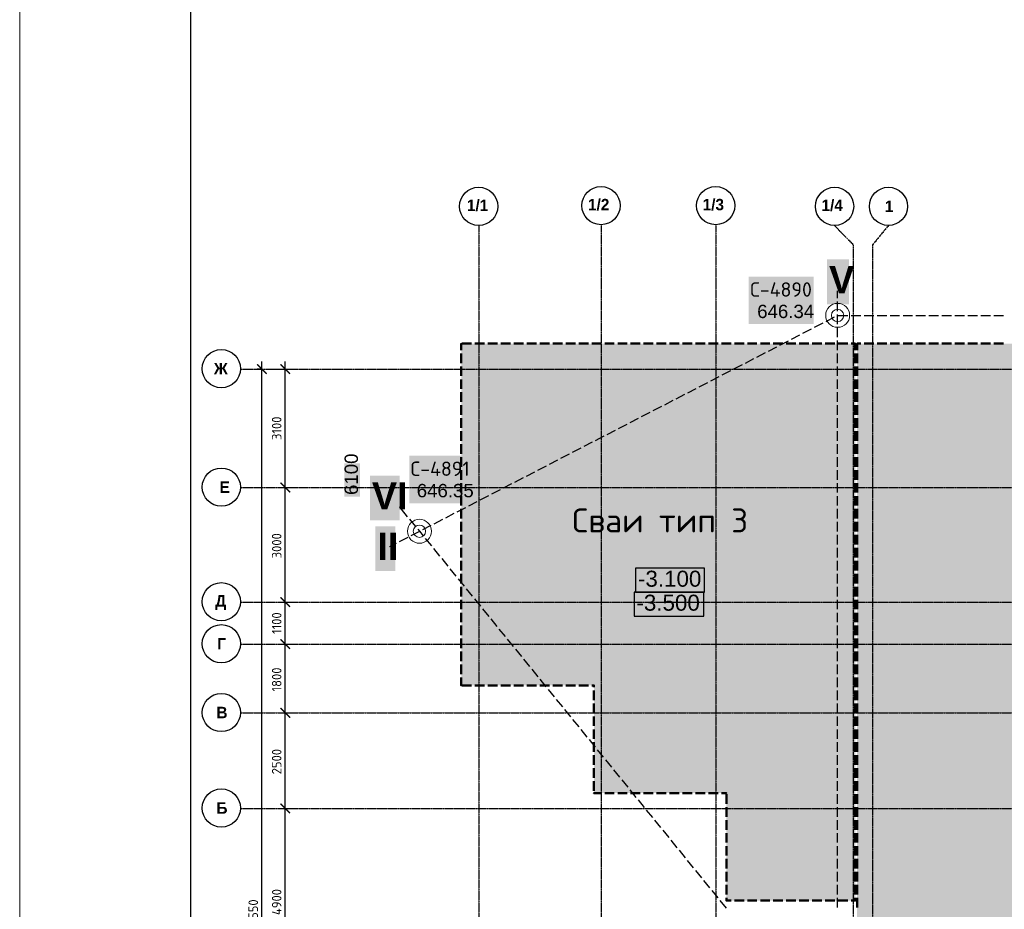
# Model space of a CAD drawing. Header units: millimetres. Extents: x -93479 to 1057970, y -66333 to 172656.
# Tile 147 of 256: x 255194 to 266734, y 11052 to 21484. Entities that reach past the tile are written whole.
import ezdxf

# ---------------------------------------------------------------- set-up
doc = ezdxf.new("R2010")
doc.units = ezdxf.units.MM
doc.linetypes.add('______5', pattern=[1100, 800, -100, 100, -100])
doc.linetypes.add('осевая', pattern=[50.8, 31.75, -6.35, 6.35, -6.35])
for name, color, linetype in [('PDF _Общий01', 7, 'Continuous'), ('PDF _Полож. о картогр. знаках', 7, 'Continuous'), ('PDF _Текст', 7, 'Continuous'), ('ТОЛСТЫЕ_ОСНОВНЫЕ', 6, 'Continuous')]:
    doc.layers.add(name, color=color, linetype=linetype)
for name, color, linetype, true_color in [('PDF _Примечания', 7, 'Continuous', 0xececec), ('PDF _Фундамент глуб. заложения', 7, 'Continuous', 0x646464), ('PDF$_Размерная$линия$$общее', 7, 'Continuous', 0xa0a0a0)]:
    doc.layers.add(name, color=color, linetype=linetype, true_color=true_color)
for name, color, linetype, lineweight in [('Оси', 40, '______5', 18), ('СПДС_РАЗМЕРЫ', 152, 'Continuous', 25), ('ТОНКИЕ', 7, 'Continuous', 9)]:
    doc.layers.add(name, color=color, linetype=linetype, lineweight=lineweight)
doc.styles.add('GOST-2.304_Type-B', font='GOST_Common.ttf')
doc.styles.add('MtXpl_Century Gothic', font='GOTHICB.TTF', dxfattribs={"height": 0.2})
doc.styles.add('PDF Arial', font='arial.ttf')
doc.styles.add('PDF Arial Bold', font='arialbd.ttf')
doc.styles.add('PDF ISOCPEUR', font='isocpeur.ttf')
doc.dimstyles.new('СПДС', dxfattribs={"dimscale": 100, "dimtxt": 2.5, "dimasz": 2.5, "dimexe": 1.25, "dimexo": 0, "dimtad": 1, "dimdec": 0, "dimtxsty": 'GOST-2.304_Type-B', "dimblk": 'ARCHTICK', "dimcen": 2.5, "dimdle": 2, "dimadec": 0, "dimazin": 2, "dimtfac": 0.75, "dimtdec": 0, "dimtmove": 1, "dimatfit": 3, "dimfxl": 1, "dimtolj": 1, "dimarcsym": 1})

# ---------------------------------------------------------------- blocks, each defined once
blk = doc.blocks.new('*U1947')
at = {"layer": 'ТОЛСТЫЕ_ОСНОВНЫЕ', "color": 7}
blk.add_lwpolyline([(20, 5), (836, 5), (836, 589), (20, 589)], close=True, dxfattribs=at)
at = {"layer": 'ТОНКИЕ', "color": 7}
blk.add_lwpolyline([(0, 0), (841, 0), (841, 594), (0, 594)], close=True, dxfattribs=at)
blk = doc.blocks.new('скважины')
at = {"layer": 'PDF _Примечания', "transparency": 33554559}
blk.add_hatch(color=256, dxfattribs=at).paths.add_polyline_path([(2.9703, 12.3441), (4.057, 12.3441), (4.057, 11.4622), (5.1436, 11.4622), (5.1436, 10.5803), (6.1987, 10.5803), (6.1987, 15.1472), (2.9703, 15.1472)])
at = {"layer": 'PDF _Общий01', "lineweight": 25}
for points in [[(4.3986, 13.1088), (4.9647, 13.1088), (4.9647, 13.3056), (4.3986, 13.3056)], [(4.387, 12.9119), (4.9583, 12.9119), (4.9583, 13.1088), (4.387, 13.1088)]]:
    blk.add_lwpolyline(points, close=True, dxfattribs=at)
at = {"layer": 'PDF _Общий01', "color": 7, "lineweight": 25, "true_color": 0xffffff, "transparency": 33554559}
for points in [[(4.3868, 13.097), (4.875, 13.097), (4.3868, 13.3175), (4.875, 13.3175)], [(4.3758, 12.9001), (4.8744, 12.9001), (4.3758, 13.1206), (4.8744, 13.1206)]]:
    blk.add_solid(points, dxfattribs=at)
at = {"layer": 'PDF _Полож. о картогр. знаках', "lineweight": 25}
for points in [[(6.0548, 15.5197), (6.0548, 15.5793)], [(6.0548, 15.4134), (6.0548, 15.4921)], [(5.9594, 15.3297), (6.0293, 15.3658)], [(6.0538, 15.3784), (6.0548, 15.379)], [(6.0548, 15.3071), (6.0548, 15.3858)], [(6.0591, 15.379), (6.1378, 15.379)], [(6.1654, 15.379), (6.2441, 15.379)], [(6.2717, 15.379), (6.3504, 15.379)], [(6.378, 15.379), (6.4567, 15.379)], [(6.4843, 15.379), (6.563, 15.379)], [(6.5906, 15.379), (6.6693, 15.379)], [(6.6969, 15.379), (6.7756, 15.379)], [(6.8031, 15.379), (6.8819, 15.379)], [(6.9094, 15.379), (6.9882, 15.379)], [(7.0157, 15.379), (7.0945, 15.379)], [(7.122, 15.379), (7.2008, 15.379)], [(7.2283, 15.379), (7.3071, 15.379)], [(7.3346, 15.379), (7.4134, 15.379)], [(5.7705, 15.2321), (5.8404, 15.2682)], [(5.8649, 15.2809), (5.9349, 15.317)], [(6.0548, 15.2008), (6.0548, 15.2795)], [(5.6761, 15.1833), (5.746, 15.2194)], [(6.0548, 15.0945), (6.0548, 15.1732)], [(5.4872, 15.0857), (5.5571, 15.1218)], [(5.5816, 15.1345), (5.6516, 15.1706)], [(5.2983, 14.9881), (5.3682, 15.0243)], [(5.3927, 15.0369), (5.4627, 15.0731)], [(6.0548, 14.9882), (6.0548, 15.0669)], [(5.2038, 14.9393), (5.2738, 14.9755)], [(6.0548, 14.8819), (6.0548, 14.9606)], [(5.015, 14.8418), (5.0849, 14.8779)], [(5.1094, 14.8905), (5.1794, 14.9267)], [(6.0548, 14.7756), (6.0548, 14.8543)], [(4.8261, 14.7442), (4.896, 14.7803)], [(4.9205, 14.793), (4.9905, 14.8291)], [(4.7316, 14.6954), (4.8016, 14.7315)], [(6.0548, 14.6693), (6.0548, 14.748)], [(4.5428, 14.5978), (4.6127, 14.6339)], [(4.6372, 14.6466), (4.7072, 14.6827)], [(6.0548, 14.563), (6.0548, 14.6417)], [(4.3539, 14.5002), (4.4238, 14.5364)], [(4.4483, 14.549), (4.5183, 14.5852)], [(6.0548, 14.4567), (6.0548, 14.5354)], [(4.2594, 14.4514), (4.3294, 14.4876)], [(4.0706, 14.3538), (4.1405, 14.39)], [(4.165, 14.4026), (4.235, 14.4388)], [(6.0548, 14.3504), (6.0548, 14.4291)], [(3.8817, 14.2563), (3.9516, 14.2924)], [(3.9761, 14.3051), (4.0461, 14.3412)], [(6.0548, 14.2441), (6.0548, 14.3228)], [(3.7872, 14.2075), (3.8572, 14.2436)], [(6.0548, 14.1378), (6.0548, 14.2165)], [(3.5984, 14.1099), (3.6683, 14.146)], [(3.6928, 14.1587), (3.7628, 14.1948)], [(3.4095, 14.0123), (3.4794, 14.0485)], [(3.5039, 14.0611), (3.5739, 14.0972)], [(6.0548, 14.0315), (6.0548, 14.1102)], [(3.315, 13.9635), (3.385, 13.9997)], [(6.0548, 13.9252), (6.0548, 14.0039)], [(3.1262, 13.8659), (3.1961, 13.9021)], [(3.2206, 13.9147), (3.2905, 13.9509)], [(6.0548, 13.8189), (6.0548, 13.8976)], [(2.9373, 13.7684), (3.0072, 13.8045)], [(3.0317, 13.8172), (3.1017, 13.8533)], [(2.4777, 13.7888), (2.528, 13.7282)], [(2.8428, 13.7196), (2.9128, 13.7557)], [(6.0548, 13.7126), (6.0548, 13.7913)], [(2.5456, 13.707), (2.5958, 13.6464)], [(2.6539, 13.622), (2.7239, 13.6581)], [(2.7484, 13.6708), (2.8183, 13.7069)], [(6.0548, 13.6063), (6.0548, 13.685)], [(2.4651, 13.5244), (2.535, 13.5606)], [(2.5595, 13.5732), (2.6295, 13.6093)], [(2.6134, 13.6252), (2.6274, 13.6083), (2.6582, 13.5704)], [(6.0548, 13.5), (6.0548, 13.5787)], [(2.3845, 13.4828), (2.4406, 13.5118)], [(2.6756, 13.549), (2.7253, 13.4879)], [(2.7427, 13.4666), (2.7924, 13.4055)], [(6.0548, 13.3937), (6.0548, 13.4724)], [(2.8097, 13.3841), (2.8594, 13.323)], [(6.0548, 13.2874), (6.0548, 13.3661)], [(2.8768, 13.3016), (2.9265, 13.2405)], [(6.0548, 13.1811), (6.0548, 13.2598)], [(2.9439, 13.2192), (2.9936, 13.1581)], [(6.0548, 13.0748), (6.0548, 13.1535)], [(3.011, 13.1367), (3.0607, 13.0756)], [(3.078, 13.0542), (3.1277, 12.9931)], [(6.0548, 12.9685), (6.0548, 13.0472)], [(3.1451, 12.9718), (3.1948, 12.9107)], [(6.0548, 12.8622), (6.0548, 12.9409)], [(3.2122, 12.8893), (3.2619, 12.8282)], [(6.0548, 12.7559), (6.0548, 12.8346)], [(3.2793, 12.8068), (3.329, 12.7457)], [(3.3463, 12.7244), (3.396, 12.6633)], [(6.0548, 12.6496), (6.0548, 12.7283)], [(3.4134, 12.6419), (3.4631, 12.5808)], [(6.0548, 12.5433), (6.0548, 12.622)], [(3.4805, 12.5594), (3.5302, 12.4983)], [(6.0548, 12.437), (6.0548, 12.5157)], [(3.5476, 12.477), (3.5972, 12.4159)], [(3.6146, 12.3945), (3.6643, 12.3334)], [(6.0548, 12.3307), (6.0548, 12.4094)], [(3.6817, 12.312), (3.7314, 12.251)], [(6.0548, 12.2244), (6.0548, 12.3031)], [(3.7488, 12.2296), (3.7985, 12.1685)], [(6.0548, 12.1181), (6.0548, 12.1969)], [(3.8159, 12.1471), (3.8655, 12.086)], [(3.8829, 12.0646), (3.9326, 12.0036)], [(6.0548, 12.0118), (6.0548, 12.0906)], [(3.95, 11.9822), (3.9997, 11.9211)], [(6.0548, 11.9055), (6.0548, 11.9843)], [(4.0171, 11.8997), (4.0668, 11.8386)], [(6.0548, 11.7992), (6.0548, 11.878)], [(4.0842, 11.8172), (4.1338, 11.7562)], [(4.1512, 11.7348), (4.2009, 11.6737)], [(6.0548, 11.6929), (6.0548, 11.7717)], [(4.2183, 11.6523), (4.268, 11.5912)], [(6.0548, 11.5866), (6.0548, 11.6654)], [(4.2854, 11.5698), (4.3351, 11.5088)], [(6.0548, 11.4803), (6.0548, 11.5591)], [(4.3525, 11.4874), (4.4021, 11.4263)], [(4.4195, 11.4049), (4.4692, 11.3438)], [(6.0548, 11.374), (6.0548, 11.4528)], [(4.4866, 11.3225), (4.5363, 11.2614)], [(6.0548, 11.2677), (6.0548, 11.3465)], [(4.5537, 11.24), (4.6034, 11.1789)], [(6.0548, 11.1614), (6.0548, 11.2402)], [(4.6208, 11.1575), (4.6704, 11.0964)], [(4.6878, 11.0751), (4.7375, 11.014)], [(6.0548, 11.0551), (6.0548, 11.1339)], [(4.7549, 10.9926), (4.8046, 10.9315)], [(6.0548, 10.9488), (6.0548, 11.0276)], [(4.822, 10.9101), (4.8717, 10.849)], [(6.0548, 10.8425), (6.0548, 10.9213)], [(4.8891, 10.8277), (4.9387, 10.7666)], [(6.0548, 10.7362), (6.0548, 10.815)], [(4.9561, 10.7452), (5.0058, 10.6841)], [(5.0232, 10.6627), (5.0729, 10.6016)], [(6.0548, 10.6299), (6.0548, 10.7087)], [(5.0903, 10.5803), (5.14, 10.5192)], [(6.0548, 10.5236), (6.0548, 10.6024)]]:
    blk.add_lwpolyline(points, dxfattribs=at)
at = {"layer": 'PDF _Полож. о картогр. знаках', "lineweight": 13}
for centre, radius in [((6.0548, 15.379), 0.0981), ((6.0548, 15.379), 0.0504), ((6.0548, 15.379), 0.0504), ((2.6274, 13.6083), 0.0981), ((2.6274, 13.6083), 0.0504), ((2.6274, 13.6083), 0.0504)]:
    blk.add_circle(centre, radius, dxfattribs=at)
at = {"layer": 'PDF _Полож. о картогр. знаках', "color": 7, "lineweight": 13, "true_color": 0xffffff, "transparency": 33554559}
for points in [[(5.9682, 15.4697), (6.1467, 15.4697), (5.9682, 15.8371), (6.1467, 15.8371)], [(5.3265, 15.3076), (5.858, 15.3076), (5.3265, 15.6971), (5.858, 15.6971)], [(2.5432, 13.838), (3.0511, 13.838), (2.5432, 14.2276), (3.0511, 14.2276)], [(2.2216, 13.6972), (2.4657, 13.6972), (2.2216, 14.0646), (2.4657, 14.0646)], [(2.2664, 13.2828), (2.4291, 13.2828), (2.2664, 13.6503), (2.4291, 13.6503)]]:
    blk.add_solid(points, dxfattribs=at)
at = {"layer": 'PDF _Полож. о картогр. знаках', "lineweight": 25, "transparency": 33554559}
for points in [[(6.0548, 15.5744), (6.0499, 15.5793), (6.0597, 15.5793), (6.0548, 15.5842)], [(6.0499, 15.379), (6.0548, 15.3839), (6.0548, 15.374), (6.0597, 15.379)], [(6.0504, 15.3767), (6.0526, 15.3833), (6.0571, 15.3746), (6.0592, 15.3812)], [(2.4599, 13.8104), (2.4668, 13.8097), (2.4593, 13.8034), (2.4662, 13.8028)], [(2.6243, 13.6121), (2.6312, 13.6114), (2.6236, 13.6052), (2.6305, 13.6045)], [(2.6243, 13.6121), (2.6312, 13.6114), (2.6236, 13.6051), (2.6305, 13.6045)], [(2.3801, 13.4805), (2.3822, 13.4872), (2.3868, 13.4784), (2.3889, 13.4851)]]:
    blk.add_solid(points, dxfattribs=at)
at = {"layer": 'PDF _Полож. о картогр. знаках', "lineweight": 13, "transparency": 33554559}
for points in [[(5.3383, 15.5081), (5.846, 15.5081), (5.3383, 15.496), (5.846, 15.496)], [(2.555, 14.0385), (3.0391, 14.0385), (2.555, 14.0265), (3.0391, 14.0265)]]:
    blk.add_solid(points, dxfattribs=at)
at = {"layer": 'PDF _Полож. о картогр. знаках', "color": 7, "lineweight": 25, "true_color": 0xffffff, "transparency": 33554559}
blk.add_solid([(3.8598, 13.5073), (5.2968, 13.5073), (3.8598, 13.8747), (5.2968, 13.8747)], dxfattribs=at)
at = {"layer": 'PDF _Примечания', "color": 8, "lineweight": 35, "true_color": 0x777777, "transparency": 33554559}
blk.add_solid([(6.2144, 15.1472), (6.2144, 9.6669), (21.2696, 15.1472), (21.2696, 9.6669)], dxfattribs=at)
at = {"layer": 'PDF _Фундамент глуб. заложения', "lineweight": 50}
for points in [[(2.9703, 15.0945), (2.9703, 15.1472)], [(2.9764, 15.1472), (3.0551, 15.1472)], [(3.0827, 15.1472), (3.1614, 15.1472)], [(3.189, 15.1472), (3.2677, 15.1472)], [(3.2953, 15.1472), (3.374, 15.1472)], [(3.4016, 15.1472), (3.4803, 15.1472)], [(3.5079, 15.1472), (3.5866, 15.1472)], [(3.6142, 15.1472), (3.6929, 15.1472)], [(3.7205, 15.1472), (3.7992, 15.1472)], [(3.8268, 15.1472), (3.9055, 15.1472)], [(3.9331, 15.1472), (4.0118, 15.1472)], [(4.0394, 15.1472), (4.1181, 15.1472)], [(4.1457, 15.1472), (4.2244, 15.1472)], [(4.252, 15.1472), (4.3307, 15.1472)], [(4.3583, 15.1472), (4.437, 15.1472)], [(4.4646, 15.1472), (4.5433, 15.1472)], [(4.5709, 15.1472), (4.6496, 15.1472)], [(4.6772, 15.1472), (4.7559, 15.1472)], [(4.7835, 15.1472), (4.8622, 15.1472)], [(4.8898, 15.1472), (4.9685, 15.1472)], [(4.9961, 15.1472), (5.0748, 15.1472)], [(5.1024, 15.1472), (5.1811, 15.1472)], [(5.2087, 15.1472), (5.2874, 15.1472)], [(5.315, 15.1472), (5.3937, 15.1472)], [(5.4213, 15.1472), (5.5, 15.1472)], [(5.5276, 15.1472), (5.6063, 15.1472)], [(5.6339, 15.1472), (5.7126, 15.1472)], [(5.7402, 15.1472), (5.8189, 15.1472)], [(5.8465, 15.1472), (5.9252, 15.1472)], [(5.9528, 15.1472), (6.0315, 15.1472)], [(6.0591, 15.1472), (6.1378, 15.1472)], [(6.1654, 15.1472), (6.1987, 15.1472), (6.1987, 15.0945)], [(6.2144, 15.0945), (6.2144, 15.1472), (6.2441, 15.1472)], [(6.2717, 15.1472), (6.3504, 15.1472)], [(6.378, 15.1472), (6.4567, 15.1472)], [(6.4843, 15.1472), (6.563, 15.1472)], [(6.5906, 15.1472), (6.6693, 15.1472)], [(6.6969, 15.1472), (6.7756, 15.1472)], [(6.8031, 15.1472), (6.8819, 15.1472)], [(6.9094, 15.1472), (6.9882, 15.1472)], [(7.0157, 15.1472), (7.0945, 15.1472)], [(7.122, 15.1472), (7.2008, 15.1472)], [(7.2283, 15.1472), (7.3071, 15.1472)], [(7.3346, 15.1472), (7.4134, 15.1472)], [(2.9703, 14.9882), (2.9703, 15.0669)], [(6.1987, 14.9882), (6.1987, 15.0669)], [(6.2144, 14.9882), (6.2144, 15.0669)], [(2.9703, 14.8819), (2.9703, 14.9606)], [(6.1987, 14.8819), (6.1987, 14.9606)], [(6.2144, 14.8819), (6.2144, 14.9606)], [(2.9703, 14.7756), (2.9703, 14.8543)], [(6.1987, 14.7756), (6.1987, 14.8543)], [(6.2144, 14.7756), (6.2144, 14.8543)], [(2.9703, 14.6693), (2.9703, 14.748)], [(6.1987, 14.6693), (6.1987, 14.748)], [(6.2144, 14.6693), (6.2144, 14.748)], [(2.9703, 14.563), (2.9703, 14.6417)], [(6.1987, 14.563), (6.1987, 14.6417)], [(6.2144, 14.563), (6.2144, 14.6417)], [(2.9703, 14.4567), (2.9703, 14.5354)], [(6.1987, 14.4567), (6.1987, 14.5354)], [(6.2144, 14.4567), (6.2144, 14.5354)], [(2.9703, 14.3504), (2.9703, 14.4291)], [(6.1987, 14.3504), (6.1987, 14.4291)], [(6.2144, 14.3504), (6.2144, 14.4291)], [(2.9703, 14.2441), (2.9703, 14.3228)], [(6.1987, 14.2441), (6.1987, 14.3228)], [(6.2144, 14.2441), (6.2144, 14.3228)], [(2.9703, 14.1378), (2.9703, 14.2165)], [(6.1987, 14.1378), (6.1987, 14.2165)], [(6.2144, 14.1378), (6.2144, 14.2165)], [(2.9703, 14.0315), (2.9703, 14.1102)], [(6.1987, 14.0315), (6.1987, 14.1102)], [(6.2144, 14.0315), (6.2144, 14.1102)], [(2.9703, 13.9252), (2.9703, 14.0039)], [(6.1987, 13.9252), (6.1987, 14.0039)], [(6.2144, 13.9252), (6.2144, 14.0039)], [(2.9703, 13.8189), (2.9703, 13.8976)], [(6.1987, 13.8189), (6.1987, 13.8976)], [(6.2144, 13.8189), (6.2144, 13.8976)], [(2.9703, 13.7126), (2.9703, 13.7913)], [(6.1987, 13.7126), (6.1987, 13.7913)], [(6.2144, 13.7126), (6.2144, 13.7913)], [(2.9703, 13.6063), (2.9703, 13.685)], [(6.1987, 13.6063), (6.1987, 13.685)], [(6.2144, 13.6063), (6.2144, 13.685)], [(2.9703, 13.5), (2.9703, 13.5787)], [(6.1987, 13.5), (6.1987, 13.5787)], [(6.2144, 13.5), (6.2144, 13.5787)], [(2.9703, 13.3937), (2.9703, 13.4724)], [(6.1987, 13.3937), (6.1987, 13.4724)], [(6.2144, 13.3937), (6.2144, 13.4724)], [(2.9703, 13.2874), (2.9703, 13.3661)], [(6.1987, 13.2874), (6.1987, 13.3661)], [(6.2144, 13.2874), (6.2144, 13.3661)], [(2.9703, 13.1811), (2.9703, 13.2598)], [(6.1987, 13.1811), (6.1987, 13.2598)], [(6.2144, 13.1811), (6.2144, 13.2598)], [(2.9703, 13.0748), (2.9703, 13.1535)], [(6.1987, 13.0748), (6.1987, 13.1535)], [(6.2144, 13.0748), (6.2144, 13.1535)], [(2.9703, 12.9685), (2.9703, 13.0472)], [(6.1987, 12.9685), (6.1987, 13.0472)], [(6.2144, 12.9685), (6.2144, 13.0472)], [(2.9703, 12.8622), (2.9703, 12.9409)], [(6.1987, 12.8622), (6.1987, 12.9409)], [(6.2144, 12.8622), (6.2144, 12.9409)], [(2.9703, 12.7559), (2.9703, 12.8346)], [(6.1987, 12.7559), (6.1987, 12.8346)], [(6.2144, 12.7559), (6.2144, 12.8346)], [(2.9703, 12.6496), (2.9703, 12.7283)], [(6.1987, 12.6496), (6.1987, 12.7283)], [(6.2144, 12.6496), (6.2144, 12.7283)], [(2.9703, 12.5433), (2.9703, 12.622)], [(6.1987, 12.5433), (6.1987, 12.622)], [(6.2144, 12.5433), (6.2144, 12.622)], [(2.9703, 12.437), (2.9703, 12.5157)], [(6.1987, 12.437), (6.1987, 12.5157)], [(6.2144, 12.437), (6.2144, 12.5157)], [(2.9703, 12.3441), (2.9703, 12.4094)], [(6.1987, 12.3307), (6.1987, 12.4094)], [(6.2144, 12.3307), (6.2144, 12.4094)], [(2.9764, 12.3441), (3.0551, 12.3441)], [(3.0827, 12.3441), (3.1614, 12.3441)], [(3.189, 12.3441), (3.2677, 12.3441)], [(3.2953, 12.3441), (3.374, 12.3441)], [(3.4016, 12.3441), (3.4803, 12.3441)], [(3.5079, 12.3441), (3.5866, 12.3441)], [(3.6142, 12.3441), (3.6929, 12.3441)], [(3.7205, 12.3441), (3.7992, 12.3441)], [(3.8268, 12.3441), (3.9055, 12.3441)], [(3.9331, 12.3441), (4.0118, 12.3441)], [(4.0394, 12.3441), (4.057, 12.3441), (4.057, 12.3307)], [(4.057, 12.2244), (4.057, 12.3031)], [(6.1987, 12.2244), (6.1987, 12.3031)], [(6.2144, 12.2244), (6.2144, 12.3031)], [(4.057, 12.1181), (4.057, 12.1969)], [(6.1987, 12.1181), (6.1987, 12.1969)], [(6.2144, 12.1181), (6.2144, 12.1969)], [(4.057, 12.0118), (4.057, 12.0906)], [(6.1987, 12.0118), (6.1987, 12.0906)], [(6.2144, 12.0118), (6.2144, 12.0906)], [(4.057, 11.9055), (4.057, 11.9843)], [(6.1987, 11.9055), (6.1987, 11.9843)], [(6.2144, 11.9055), (6.2144, 11.9843)], [(4.057, 11.7992), (4.057, 11.878)], [(6.1987, 11.7992), (6.1987, 11.878)], [(6.2144, 11.7992), (6.2144, 11.878)], [(4.057, 11.6929), (4.057, 11.7717)], [(6.1987, 11.6929), (6.1987, 11.7717)], [(6.2144, 11.6929), (6.2144, 11.7717)], [(4.057, 11.5866), (4.057, 11.6654)], [(6.1987, 11.5866), (6.1987, 11.6654)], [(6.2144, 11.5866), (6.2144, 11.6654)], [(4.057, 11.4803), (4.057, 11.5591)], [(6.1987, 11.4803), (6.1987, 11.5591)], [(6.2144, 11.4803), (6.2144, 11.5591)], [(4.057, 11.4622), (4.1181, 11.4622)], [(4.1457, 11.4622), (4.2244, 11.4622)], [(4.252, 11.4622), (4.3307, 11.4622)], [(4.3583, 11.4622), (4.437, 11.4622)], [(4.4646, 11.4622), (4.5433, 11.4622)], [(4.5709, 11.4622), (4.6496, 11.4622)], [(4.6772, 11.4622), (4.7559, 11.4622)], [(4.7835, 11.4622), (4.8622, 11.4622)], [(4.8898, 11.4622), (4.9685, 11.4622)], [(4.9961, 11.4622), (5.0748, 11.4622)], [(5.1024, 11.4622), (5.1436, 11.4622)], [(5.1436, 11.374), (5.1436, 11.4528)], [(6.1987, 11.374), (6.1987, 11.4528)], [(6.2144, 11.374), (6.2144, 11.4528)], [(5.1436, 11.2677), (5.1436, 11.3465)], [(6.1987, 11.2677), (6.1987, 11.3465)], [(6.2144, 11.2677), (6.2144, 11.3465)], [(5.1436, 11.1614), (5.1436, 11.2402)], [(6.1987, 11.1614), (6.1987, 11.2402)], [(6.2144, 11.1614), (6.2144, 11.2402)], [(5.1436, 11.0551), (5.1436, 11.1339)], [(6.1987, 11.0551), (6.1987, 11.1339)], [(6.2144, 11.0551), (6.2144, 11.1339)], [(5.1436, 10.9488), (5.1436, 11.0276)], [(6.1987, 10.9488), (6.1987, 11.0276)], [(6.2144, 10.9488), (6.2144, 11.0276)], [(5.1436, 10.8425), (5.1436, 10.9213)], [(6.1987, 10.8425), (6.1987, 10.9213)], [(6.2144, 10.8425), (6.2144, 10.9213)], [(5.1436, 10.7362), (5.1436, 10.815)], [(6.1987, 10.7362), (6.1987, 10.815)], [(6.2144, 10.7362), (6.2144, 10.815)], [(5.1436, 10.6299), (5.1436, 10.7087)], [(6.1987, 10.6299), (6.1987, 10.7087)], [(6.2144, 10.6299), (6.2144, 10.7087)], [(5.1811, 10.5803), (5.1436, 10.5803), (5.1436, 10.6024)], [(5.2087, 10.5803), (5.2874, 10.5803)], [(5.315, 10.5803), (5.3937, 10.5803)], [(5.4213, 10.5803), (5.5, 10.5803)], [(5.5276, 10.5803), (5.6063, 10.5803)], [(5.6339, 10.5803), (5.7126, 10.5803)], [(5.7402, 10.5803), (5.8189, 10.5803)], [(5.8465, 10.5803), (5.9252, 10.5803)], [(5.9528, 10.5803), (6.0315, 10.5803)], [(6.0591, 10.5803), (6.1378, 10.5803)], [(6.1654, 10.5803), (6.1987, 10.5803), (6.1987, 10.6024)], [(6.2144, 10.5236), (6.2144, 10.6024)]]:
    blk.add_lwpolyline(points, dxfattribs=at)
at = {"layer": 'PDF _Фундамент глуб. заложения', "lineweight": 50, "transparency": 33554559}
for points in [[(2.9605, 15.1472), (2.9703, 15.1571), (2.9703, 15.1374), (2.9802, 15.1472)], [(2.9703, 15.1374), (2.9605, 15.1472), (2.9802, 15.1472), (2.9703, 15.1571)], [(6.1888, 15.1472), (6.1987, 15.1571), (6.1987, 15.1374), (6.2085, 15.1472)], [(6.1987, 15.1374), (6.1888, 15.1472), (6.2085, 15.1472), (6.1987, 15.1571)], [(6.2046, 15.1472), (6.2144, 15.1571), (6.2144, 15.1374), (6.2243, 15.1472)], [(6.2144, 15.1374), (6.2046, 15.1472), (6.2243, 15.1472), (6.2144, 15.1571)], [(2.9703, 12.3342), (2.9605, 12.3441), (2.9802, 12.3441), (2.9703, 12.3539)], [(2.9605, 12.3441), (2.9703, 12.3539), (2.9703, 12.3342), (2.9802, 12.3441)], [(4.0471, 12.3441), (4.057, 12.3539), (4.057, 12.3342), (4.0668, 12.3441)], [(4.057, 12.3342), (4.0471, 12.3441), (4.0668, 12.3441), (4.057, 12.3539)], [(4.057, 11.4524), (4.0471, 11.4622), (4.0668, 11.4622), (4.057, 11.472)], [(4.0471, 11.4622), (4.057, 11.472), (4.057, 11.4524), (4.0668, 11.4622)], [(5.1337, 11.4622), (5.1436, 11.472), (5.1436, 11.4524), (5.1534, 11.4622)], [(5.1436, 11.4524), (5.1337, 11.4622), (5.1534, 11.4622), (5.1436, 11.472)], [(5.1436, 10.5705), (5.1337, 10.5803), (5.1534, 10.5803), (5.1436, 10.5902)], [(5.1337, 10.5803), (5.1436, 10.5902), (5.1436, 10.5705), (5.1534, 10.5803)], [(6.1888, 10.5803), (6.1987, 10.5902), (6.1987, 10.5705), (6.2085, 10.5803)], [(6.1987, 10.5705), (6.1888, 10.5803), (6.2085, 10.5803), (6.1987, 10.5902)]]:
    blk.add_solid(points, dxfattribs=at)
at = {"layer": 'PDF$_Размерная$линия$$общее', "color": 7, "lineweight": 25, "true_color": 0xffffff, "transparency": 33554559}
blk.add_solid([(2.1394, 13.8913), (2.1394, 14.1669), (2.0115, 13.8913), (2.0115, 14.1669)], dxfattribs=at)
at = {"layer": 'PDF _Текст', "attachment_point": 7}
for s, insert, char_height, style in [('V', (5.984, 15.5606), 0.2233, 'PDF Arial Bold'), ('С-4890', (5.3383, 15.5318), 0.1181, 'PDF ISOCPEUR'), ('646.34', (5.3954, 15.3553), 0.1093, 'PDF Arial'), ('С-4891', (2.555, 14.0622), 0.1181, 'PDF ISOCPEUR'), ('VI', (2.2374, 13.7881), 0.22198, 'PDF Arial Bold'), ('646.35', (2.6052, 13.8858), 0.1093, 'PDF Arial'), ('Сваи тип 3', (3.8795, 13.5991), 0.19683, 'PDF ISOCPEUR'), ('II', (2.2822, 13.3738), 0.22327, 'PDF Arial Bold'), ('-3.100', (4.4183, 13.1521), 0.13116, 'PDF Arial'), ('-3.500', (4.4057, 12.9553), 0.13116, 'PDF Arial')]:
    blk.add_mtext(s, dxfattribs=dict(at, insert=insert, char_height=char_height, style=style))
at = {"layer": 'PDF _Текст', "insert": (2.1247, 13.9061), "char_height": 0.1093, "attachment_point": 7, "rotation": 90, "style": 'PDF Arial'}
blk.add_mtext('6100', dxfattribs=at)
blk = doc.blocks.new('_ArchTick')
at = {"color": 0, "linetype": 'ByBlock', "const_width": 0.15}
blk.add_lwpolyline([(-0.5, -0.5), (0.5, 0.5)], dxfattribs=at)
blk = doc.blocks.new('*D2013')
at = {"layer": 'DEFPOINTS', "color": 0, "ltscale": 100, "transparency": 16777216}
for p in [(-11259, -3607), (-11259, -3607), (-11259, -32157)]:
    blk.add_point(p, dxfattribs=at)
at = {"layer": 'СПДС_РАЗМЕРЫ', "color": 0, "lineweight": -2, "transparency": 16777216}
for p, q in [((-11259, -32357), (-11259, -3407)), ((-11259, -3607), (-11384, -3607)), ((-11259, -32157), (-11384, -32157))]:
    blk.add_line(p, q, dxfattribs=at)
at = {"layer": 'СПДС_РАЗМЕРЫ', "color": 0, "lineweight": -2, "ltscale": 100, "transparency": 16777216, "xscale": 250, "yscale": 250, "zscale": 250}
for p, rotation in [((-11259, -3607), 90), ((-11259, -32157), 270)]:
    blk.add_blockref('_ArchTick', p, dxfattribs=dict(at, rotation=rotation))
at = {"layer": 'СПДС_РАЗМЕРЫ', "color": 0, "ltscale": 100, "transparency": 16777216, "insert": (-11484, -17915), "char_height": 250, "attachment_point": 5, "rotation": 90, "style": 'GOST-2.304_Type-B'}
blk.add_mtext('\\A1;28550', dxfattribs=at)
blk = doc.blocks.new('*D2017')
at = {"layer": 'DEFPOINTS', "color": 0, "ltscale": 100, "transparency": 16777216}
for p in [(-10646, -15107), (-10646, -15107), (-10646, -20007)]:
    blk.add_point(p, dxfattribs=at)
at = {"layer": 'СПДС_РАЗМЕРЫ', "color": 0, "lineweight": -2, "transparency": 16777216}
for p, q in [((-10646, -20207), (-10646, -14907)), ((-10646, -15107), (-10521, -15107)), ((-10646, -20007), (-10521, -20007))]:
    blk.add_line(p, q, dxfattribs=at)
at = {"layer": 'СПДС_РАЗМЕРЫ', "color": 0, "lineweight": -2, "ltscale": 100, "transparency": 16777216, "xscale": 250, "yscale": 250, "zscale": 250}
for p, rotation in [((-10646, -15107), 90), ((-10646, -20007), 270)]:
    blk.add_blockref('_ArchTick', p, dxfattribs=dict(at, rotation=rotation))
at = {"layer": 'СПДС_РАЗМЕРЫ', "color": 0, "ltscale": 100, "transparency": 16777216, "insert": (-10871, -17557), "char_height": 250, "attachment_point": 5, "rotation": 90, "style": 'GOST-2.304_Type-B'}
blk.add_mtext('\\A1;4900', dxfattribs=at)
blk = doc.blocks.new('*D2018')
at = {"layer": 'DEFPOINTS', "color": 0, "ltscale": 100, "transparency": 16777216}
for p in [(-10646, -12607), (-10646, -12607), (-10646, -15107)]:
    blk.add_point(p, dxfattribs=at)
at = {"layer": 'СПДС_РАЗМЕРЫ', "color": 0, "lineweight": -2, "transparency": 16777216}
for p, q in [((-10646, -15307), (-10646, -12407)), ((-10646, -12607), (-10521, -12607)), ((-10646, -15107), (-10521, -15107))]:
    blk.add_line(p, q, dxfattribs=at)
at = {"layer": 'СПДС_РАЗМЕРЫ', "color": 0, "lineweight": -2, "ltscale": 100, "transparency": 16777216, "xscale": 250, "yscale": 250, "zscale": 250}
for p, rotation in [((-10646, -12607), 90), ((-10646, -15107), 270)]:
    blk.add_blockref('_ArchTick', p, dxfattribs=dict(at, rotation=rotation))
at = {"layer": 'СПДС_РАЗМЕРЫ', "color": 0, "ltscale": 100, "transparency": 16777216, "insert": (-10871, -13882), "char_height": 250, "attachment_point": 5, "rotation": 90, "style": 'GOST-2.304_Type-B'}
blk.add_mtext('\\A1;2500', dxfattribs=at)
blk = doc.blocks.new('*D2019')
at = {"layer": 'DEFPOINTS', "color": 0, "ltscale": 100, "transparency": 16777216}
for p in [(-10646, -10807), (-10646, -10807), (-10646, -12607)]:
    blk.add_point(p, dxfattribs=at)
at = {"layer": 'СПДС_РАЗМЕРЫ', "color": 0, "lineweight": -2, "transparency": 16777216}
for p, q in [((-10646, -12807), (-10646, -10607)), ((-10646, -10807), (-10521, -10807)), ((-10646, -12607), (-10521, -12607))]:
    blk.add_line(p, q, dxfattribs=at)
at = {"layer": 'СПДС_РАЗМЕРЫ', "color": 0, "lineweight": -2, "ltscale": 100, "transparency": 16777216, "xscale": 250, "yscale": 250, "zscale": 250}
for p, rotation in [((-10646, -10807), 90), ((-10646, -12607), 270)]:
    blk.add_blockref('_ArchTick', p, dxfattribs=dict(at, rotation=rotation))
at = {"layer": 'СПДС_РАЗМЕРЫ', "color": 0, "ltscale": 100, "transparency": 16777216, "insert": (-10871, -11732), "char_height": 250, "attachment_point": 5, "rotation": 90, "style": 'GOST-2.304_Type-B'}
blk.add_mtext('\\A1;1800', dxfattribs=at)
blk = doc.blocks.new('*D2020')
at = {"layer": 'DEFPOINTS', "color": 0, "ltscale": 100, "transparency": 16777216}
for p in [(-10646, -9707), (-10646, -9707), (-10646, -10807)]:
    blk.add_point(p, dxfattribs=at)
at = {"layer": 'СПДС_РАЗМЕРЫ', "color": 0, "lineweight": -2, "transparency": 16777216}
for p, q in [((-10646, -11007), (-10646, -9507)), ((-10646, -9707), (-10521, -9707)), ((-10646, -10807), (-10521, -10807))]:
    blk.add_line(p, q, dxfattribs=at)
at = {"layer": 'СПДС_РАЗМЕРЫ', "color": 0, "lineweight": -2, "ltscale": 100, "transparency": 16777216, "xscale": 250, "yscale": 250, "zscale": 250}
for p, rotation in [((-10646, -9707), 90), ((-10646, -10807), 270)]:
    blk.add_blockref('_ArchTick', p, dxfattribs=dict(at, rotation=rotation))
at = {"layer": 'СПДС_РАЗМЕРЫ', "color": 0, "ltscale": 100, "transparency": 16777216, "insert": (-10871, -10257), "char_height": 250, "attachment_point": 5, "rotation": 90, "style": 'GOST-2.304_Type-B'}
blk.add_mtext('\\A1;1100', dxfattribs=at)
blk = doc.blocks.new('*D2021')
at = {"layer": 'DEFPOINTS', "color": 0, "ltscale": 100, "transparency": 16777216}
for p in [(-10646, -6707), (-10646, -6707), (-10646, -9707)]:
    blk.add_point(p, dxfattribs=at)
at = {"layer": 'СПДС_РАЗМЕРЫ', "color": 0, "lineweight": -2, "transparency": 16777216}
for p, q in [((-10646, -9907), (-10646, -6507)), ((-10646, -6707), (-10521, -6707)), ((-10646, -9707), (-10521, -9707))]:
    blk.add_line(p, q, dxfattribs=at)
at = {"layer": 'СПДС_РАЗМЕРЫ', "color": 0, "lineweight": -2, "ltscale": 100, "transparency": 16777216, "xscale": 250, "yscale": 250, "zscale": 250}
for p, rotation in [((-10646, -6707), 90), ((-10646, -9707), 270)]:
    blk.add_blockref('_ArchTick', p, dxfattribs=dict(at, rotation=rotation))
at = {"layer": 'СПДС_РАЗМЕРЫ', "color": 0, "ltscale": 100, "transparency": 16777216, "insert": (-10871, -8232), "char_height": 250, "attachment_point": 5, "rotation": 90, "style": 'GOST-2.304_Type-B'}
blk.add_mtext('\\A1;3000', dxfattribs=at)
blk = doc.blocks.new('*D2022')
at = {"layer": 'DEFPOINTS', "color": 0, "ltscale": 100, "transparency": 16777216}
for p in [(-11070, -3607), (-10646, -3607), (-10646, -6707)]:
    blk.add_point(p, dxfattribs=at)
at = {"layer": 'СПДС_РАЗМЕРЫ', "color": 0, "lineweight": -2, "transparency": 16777216}
for p, q in [((-10646, -6907), (-10646, -3407)), ((-11070, -3607), (-10521, -3607)), ((-10646, -6707), (-10521, -6707))]:
    blk.add_line(p, q, dxfattribs=at)
at = {"layer": 'СПДС_РАЗМЕРЫ', "color": 0, "lineweight": -2, "ltscale": 100, "transparency": 16777216, "xscale": 250, "yscale": 250, "zscale": 250}
for p, rotation in [((-10646, -3607), 90), ((-10646, -6707), 270)]:
    blk.add_blockref('_ArchTick', p, dxfattribs=dict(at, rotation=rotation))
at = {"layer": 'СПДС_РАЗМЕРЫ', "color": 0, "ltscale": 100, "transparency": 16777216, "insert": (-10871, -5157), "char_height": 250, "attachment_point": 5, "rotation": 90, "style": 'GOST-2.304_Type-B'}
blk.add_mtext('\\A1;3100', dxfattribs=at)
blk = doc.blocks.new('оси')
at = {"color": 7, "linetype": 'ByBlock', "lineweight": -2}
for centre in [(-5586.9, 651.4), (-2386.9, 671.4), (613.1, 671.4), (3723, 651.4), (5133, 651.4), (-12318.7, -3596.8), (-12318.7, -6696.8), (-12318.7, -9696.8), (-12318.7, -10796.8), (-12318.7, -12596.8), (-12318.7, -15096.8)]:
    blk.add_circle(centre, 500, dxfattribs=at)
at = {"layer": 'Оси', "color": 7, "linetype": 'осевая', "lineweight": 25, "transparency": 33554687}
for p, q in [((-5586.3, 151.4), (-5586.3, -36280.2)), ((-2386.3, 151.4), (-2386.3, -36280.2)), ((613.7, 151.4), (613.7, -36280.2)), ((3723, 151.4), (4213.5, -358.8)), ((5133, 151.4), (4713.5, -358.8)), ((4213.5, -358.8), (4213.5, -35832.1)), ((4713.5, -358.8), (4713.5, -35832.1)), ((-11815.1, -3606.9), (53620.6, -3606.9)), ((-11815.1, -6706.9), (53620.6, -6706.9)), ((-11815.1, -9706.9), (53620.6, -9706.9)), ((-11815.1, -10806.9), (53620.6, -10806.9)), ((-11815.1, -12606.9), (53620.6, -12606.9)), ((-11815.1, -15106.9), (53620.6, -15106.9))]:
    blk.add_line(p, q, dxfattribs=at)
at = {"layer": 'Оси', "color": 7, "lineweight": 25, "transparency": 33554687, "style": 'MtXpl_Century Gothic'}
for s, p in [('1/1', (-5894.7, 528.1)), ('1/2', (-2726.1, 548.1)), ('1/3', (272.6, 548.1)), ('1/4', (3381.1, 528.1)), ('1', (5038.2, 501.4)), ('Ж', (-12513.9, -3746.8)), (' Е', (-12476.2, -6846.8)), ('Д', (-12479.5, -9824.4)), ('Г', (-12427.1, -10946.8)), ('В', (-12446.9, -12746.8)), ('Б', (-12446.4, -15246.8))]:
    blk.add_text(s, height=300, dxfattribs=at).set_placement(p)
at = {"layer": 'СПДС_РАЗМЕРЫ', "color": 7}
for base, p1, p2, picture, middle in [((-11258.9, -3606.9), (-11258.9, -32156.9), (-11258.9, -3606.9), '*D2013', (-11258.9, -17914.5)), ((-10646.3, -3606.9), (-10646.3, -6706.9), (-11069.8, -3606.9), '*D2022', (-10646.3, -5156.9)), ((-10646.3, -6706.9), (-10646.3, -9706.9), (-10646.3, -6706.9), '*D2021', (-10646.3, -8232.1)), ((-10646.3, -9706.9), (-10646.3, -10806.9), (-10646.3, -9706.9), '*D2020', (-10646.3, -10256.9)), ((-10646.3, -10806.9), (-10646.3, -12606.9), (-10646.3, -10806.9), '*D2019', (-10646.3, -11732.1)), ((-10646.3, -12606.9), (-10646.3, -15106.9), (-10646.3, -12606.9), '*D2018', (-10646.3, -13882.1)), ((-10646.3, -15106.9), (-10646.3, -20006.9), (-10646.3, -15106.9), '*D2017', (-10646.3, -17556.9))]:
    dim = blk.add_linear_dim(base=base, p1=p1, p2=p2, angle=90, dimstyle='СПДС', override={"dimgap": 1}, dxfattribs=at)
    dim.commit()
    dim.dimension.update_dxf_attribs({"geometry": picture, "text_midpoint": middle, "dimtype": 160})

msp = doc.modelspace()

# ---------------------------------------------------------------- block references
at = {"color": 7}
for name, p, xscale, yscale, zscale in [('*U1947', (255194.4, 1655.9), 100, 100, 100), ('оси', (263076.5, 19003.1), 0.4480000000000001, 0.4480000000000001, 0.4480000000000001), ('скважины', (256122.1, -3975), 1430, 1430, 1430)]:
    msp.add_blockref(name, p, dxfattribs=dict(at, xscale=xscale, yscale=yscale, zscale=zscale))

doc.saveas('drawing.dxf')
